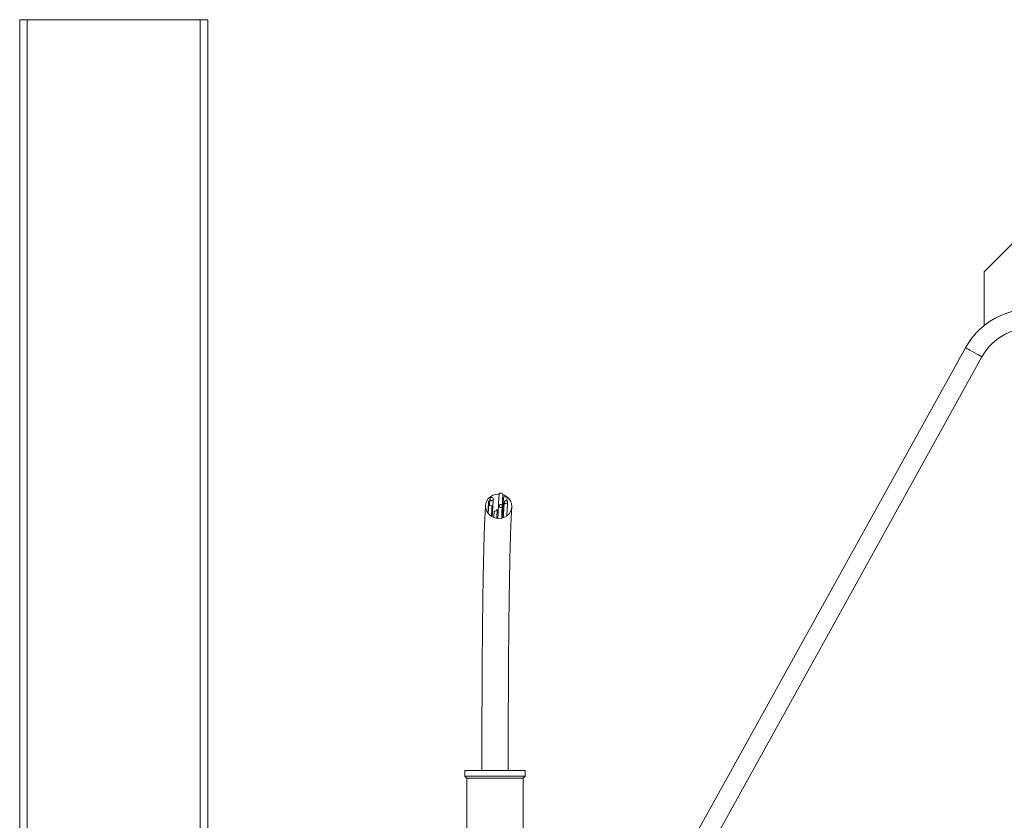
# Model space of a CAD drawing. Header units: millimetres. Extents: x 51 to 162, y 18 to 277.
# Tile 3 of 5: x 61 to 114, y 177 to 219. Entities that reach past the tile are written whole.
import ezdxf

# ---------------------------------------------------------------- set-up
doc = ezdxf.new("R2010")
doc.units = ezdxf.units.MM

msp = doc.modelspace()

# ---------------------------------------------------------------- linework, layer by layer
at = {"color": 7, "linetype": 'Continuous', "lineweight": 15}
for p, q in [((61.495, 219.429), (61.495, 163.212)), ((61.495, 219.429), (61.895, 219.429)), ((71.095, 219.429), (61.895, 219.429)), ((71.495, 219.429), (71.095, 219.429)), ((71.495, 219.429), (71.495, 163.212)), ((112.803, 206.022), (114.303, 207.522)), ((112.803, 203.172), (112.803, 206.022)), ((111.804, 201.989), (93.19, 168.409)), ((96.004, 171.422), (112.679, 201.504)), ((86.418, 193.196), (86.445, 193.651)), ((85.181, 179.512), (85.181, 179.212)), ((88.381, 179.512), (85.181, 179.512)), ((85.181, 179.212), (85.281, 179.112)), ((88.381, 179.212), (85.181, 179.212)), ((88.281, 179.112), (88.381, 179.212)), ((88.381, 179.212), (88.381, 179.512)), ((85.281, 179.112), (85.281, 176.012)), ((88.281, 179.112), (85.281, 179.112)), ((88.281, 176.012), (88.281, 179.112))]:
    msp.add_line(p, q, dxfattribs=at)
at = {"color": 8, "linetype": 'Continuous', "lineweight": 15}
for p, q in [((61.895, 219.429), (61.895, 163.212)), ((71.095, 219.429), (71.095, 163.212))]:
    msp.add_line(p, q, dxfattribs=at)
at = {"color": 144, "linetype": 'Continuous', "lineweight": 0}
for p, q in [((86.436, 193.719), (86.443, 193.842)), ((87.412, 193.847), (87.424, 194.052)), ((86.712, 192.973), (86.732, 193.291)), ((86.868, 192.938), (86.895, 193.382))]:
    msp.add_line(p, q, dxfattribs=at)
at = {"color": 8, "linetype": 'Continuous', "lineweight": 15, "flags": 128}
msp.add_lwpolyline([(112.679, 201.504), (112.675, 201.507), (112.643, 201.524), (112.581, 201.559), (112.494, 201.607), (112.388, 201.666), (112.271, 201.73), (112.153, 201.796), (112.04, 201.858), (111.943, 201.912), (111.868, 201.954), (111.821, 201.98), (111.804, 201.989)], dxfattribs=at)
at = {"color": 144, "linetype": 'Continuous', "lineweight": 0, "flags": 128}
for points in [[(86.997, 194.207), (86.965, 194.208), (86.81, 194.191), (86.662, 194.144), (86.531, 194.067), (86.421, 193.965), (86.339, 193.842), (86.289, 193.706), (86.273, 193.562), (86.292, 193.419), (86.345, 193.282), (86.43, 193.16), (86.542, 193.058), (86.675, 192.981), (86.824, 192.933), (86.98, 192.917), (87.135, 192.933), (87.282, 192.981), (87.414, 193.058), (87.524, 193.16), (87.606, 193.282), (87.656, 193.419), (87.672, 193.562), (87.653, 193.706), (87.6, 193.842), (87.515, 193.965), (87.403, 194.067), (87.27, 194.144), (87.199, 194.171)], [(86.599, 194.029), (86.565, 194.022), (86.535, 194.004), (86.516, 193.976), (86.51, 193.943), (86.517, 193.91), (86.537, 193.882), (86.566, 193.864), (86.6, 193.857), (86.635, 193.864), (86.664, 193.882), (86.683, 193.91), (86.69, 193.943), (86.682, 193.976), (86.663, 194.004), (86.633, 194.022), (86.599, 194.029)], [(87.36, 193.863), (87.326, 193.857), (87.297, 193.838), (87.278, 193.811), (87.271, 193.778), (87.278, 193.745), (87.298, 193.717), (87.327, 193.699), (87.362, 193.692), (87.396, 193.699), (87.425, 193.717), (87.445, 193.745), (87.451, 193.778), (87.444, 193.811), (87.424, 193.838), (87.395, 193.857), (87.36, 193.863)], [(87.091, 193.657), (87.056, 193.651), (87.027, 193.632), (87.008, 193.604), (87.002, 193.572), (87.009, 193.539), (87.028, 193.511), (87.058, 193.492), (87.092, 193.486), (87.127, 193.492), (87.156, 193.511), (87.175, 193.539), (87.182, 193.572), (87.174, 193.604), (87.155, 193.632), (87.125, 193.651), (87.091, 193.657)]]:
    msp.add_lwpolyline(points, dxfattribs=at)
at = {"color": 7, "linetype": 'Continuous', "lineweight": 15}
for radius, start, end in [(4, 51.3178, 128.6822), (4, 128.6822, 151), (3, 17, 151)]:
    msp.add_arc((115.303, 200.05), radius, start, end, dxfattribs=at)
at = {"color": 144, "linetype": 'Continuous', "lineweight": 0}
for centre, radius, start, end in [((86.919, 193.751), 0.484, 169.1731, 191.9453), ((86.98, 193.678), 0.584, 67.9071, 87.9923), ((87.342, 193.889), 0.182, 63.2288, 126.0831), ((86.586, 193.765), 0.181, 218.8805, 282.1384), ((86.742, 193.464), 0.173, 266.6533, 331.7559)]:
    msp.add_arc(centre, radius, start, end, dxfattribs=at)
at = {"color": 7, "linetype": 'Continuous', "lineweight": 15}
for points, knots in [([(86.436, 193.788), (86.431, 193.709), (86.421, 193.561), (86.41, 193.365), (86.404, 193.245), (86.402, 193.215)], [0, 0, 0, 0, 0.4564087, 0.8599515, 1, 1, 1, 1]), ([(86.51, 193.951), (86.504, 193.875), (86.496, 193.774), (86.488, 193.648), (86.486, 193.616)], [0, 0, 0, 0, 0.744795, 1, 1, 1, 1]), ([(86.633, 193.016), (86.635, 193.055), (86.64, 193.161), (86.649, 193.329), (86.66, 193.529), (86.674, 193.739), (86.684, 193.867), (86.689, 193.935)], [0, 0, 0, 0, 0.104598, 0.27899, 0.484776, 0.724141, 1, 1, 1, 1]), ([(86.274, 193.607), (86.268, 193.5), (86.255, 193.296), (86.239, 192.947), (86.224, 192.59), (86.209, 192.19), (86.195, 191.747), (86.182, 191.264), (86.169, 190.769), (86.159, 190.273), (86.15, 189.786), (86.142, 189.351), (86.136, 188.947), (86.13, 188.531), (86.123, 188.054), (86.117, 187.491), (86.11, 186.838), (86.104, 186.09), (86.097, 185.243), (86.092, 184.296), (86.087, 183.246), (86.084, 182.094), (86.081, 180.838), (86.081, 179.966), (86.081, 179.512)], [0, 0, 0, 0, 0.046472, 0.088971, 0.128244, 0.164873, 0.210131, 0.251523, 0.289204, 0.329695, 0.365217, 0.395886, 0.421792, 0.448551, 0.480087, 0.516495, 0.557907, 0.604479, 0.656388, 0.713774, 0.776721, 0.845239, 0.91952, 1, 1, 1, 1]), ([(87.271, 193.786), (87.266, 193.709), (87.255, 193.57), (87.24, 193.34), (87.229, 193.144), (87.223, 193.019), (87.22, 192.967)], [0, 0, 0, 0, 0.336999, 0.616896, 0.841967, 1, 1, 1, 1]), ([(87.406, 193.068), (87.407, 193.098), (87.413, 193.2), (87.422, 193.367), (87.436, 193.576), (87.446, 193.702), (87.451, 193.77)], [0, 0, 0, 0, 0.107743, 0.362178, 0.658379, 1, 1, 1, 1]), ([(87.481, 179.512), (87.481, 179.867), (87.481, 180.561), (87.483, 181.57), (87.485, 182.51), (87.488, 183.366), (87.491, 184.134), (87.495, 184.807), (87.499, 185.393), (87.502, 185.897), (87.506, 186.337), (87.509, 186.731), (87.513, 187.141), (87.518, 187.609), (87.525, 188.158), (87.533, 188.765), (87.543, 189.421), (87.555, 190.071), (87.568, 190.701), (87.583, 191.305), (87.598, 191.853), (87.615, 192.342), (87.633, 192.771), (87.651, 193.176), (87.664, 193.404), (87.671, 193.518)], [0, 0, 0, 0, 0.063154, 0.12367, 0.180018, 0.231281, 0.27746, 0.318879, 0.353798, 0.384868, 0.412196, 0.435835, 0.459085, 0.490098, 0.525953, 0.566602, 0.612014, 0.662126, 0.707424, 0.756079, 0.809123, 0.852844, 0.900434, 0.950316, 1, 1, 1, 1])]:
    msp.add_open_spline(points, degree=3, knots=knots, dxfattribs=at)
at = {"color": 144, "linetype": 'Continuous', "lineweight": 0}
for points, knots in [([(86.934, 192.93), (86.937, 193.022), (86.949, 193.344), (86.971, 193.802), (86.991, 194.106), (87.001, 194.262)], [0, 0, 0, 0, 0.164716, 0.573817, 1, 1, 1, 1]), ([(87.135, 192.946), (87.138, 193.02), (87.149, 193.321), (87.17, 193.761), (87.19, 194.064), (87.2, 194.219)], [0, 0, 0, 0, 0.136554, 0.5594045, 1, 1, 1, 1]), ([(87.178, 192.957), (87.178, 192.971), (87.187, 193.207), (87.206, 193.584), (87.225, 193.884), (87.235, 194.037)], [0, 0, 0, 0, 0.0301, 0.504864, 1, 1, 1, 1]), ([(86.592, 193.039), (86.593, 193.069), (86.603, 193.29), (86.614, 193.45), (86.624, 193.588)], [0, 0, 0, 0, 0.139959, 1, 1, 1, 1])]:
    msp.add_open_spline(points, degree=3, knots=knots, dxfattribs=at)

doc.saveas('drawing.dxf')
